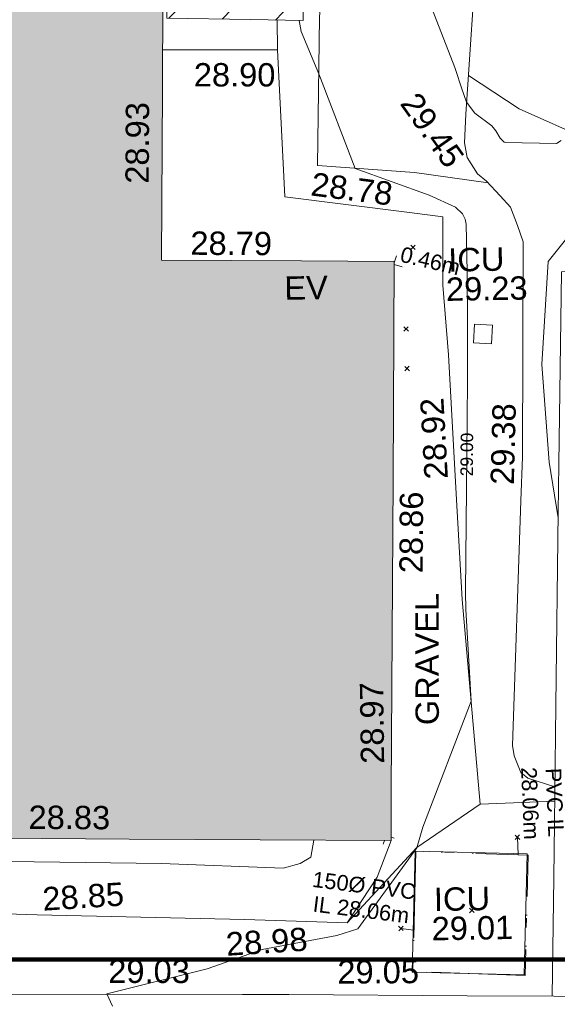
# Model space of a CAD drawing. Header units: millimetres. Extents: x -290717 to 520720, y -103372 to 287762.
# Tile 246 of 256: x 34313 to 42947, y 57264 to 73079. Entities that reach past the tile are written whole.
import ezdxf

# ---------------------------------------------------------------- set-up
doc = ezdxf.new("R2010")
doc.units = ezdxf.units.MM
for name, pattern in [('IMPORT-UG_DRAINAGE_UNIDENTIFIED_QLB2 _2_', [2700, 1500, -300.0000000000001, 0, -250, 150, -300.0000000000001, 0, -200]), ('IMPORT-UG_ELEC_LV_QLB2 _2_', [2700, 1500, -300.0000000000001, 0, -250, 150, -300.0000000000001, 0, -200]), ('IMPORT-UG_ELEC_STREET LIGHTING_QLB2 _2_', [2700, 1500, -300.0000000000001, 0, -250, 150, -300.0000000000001, 0, -200]), ('IMPORT-UG_UNIDENTIFIED_QLA _2_', [2350, 1500, -300.0000000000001, 0, -50, 150, -300.0000000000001, 0, -50])]:
    doc.linetypes.add(name, pattern=pattern)
for name, color, linetype, lineweight, true_color in [('00_TOPO_EAVE', 7, 'Continuous', 9, 0x666666), ('00_UAV_BUILDING_CANOPY', 7, 'Continuous', 9, 0xff7fff), ('00_UAV_BUILDING_HATCH', 7, 'Continuous', 9, 0x999999), ('00_UAV_BUILDING_OUTLINE', 5, 'Continuous', 9, 0x0000ff), ('00_UAV_CONCRETE', 9, 'Continuous', 9, 0x808080), ('00_UAV_EAVE', 7, 'Continuous', 9, 0x666666), ('00_UAV_FOOTPATH', 7, 'Continuous', 9, 0xa50000), ('00_UAV_FORM_LINES', 7, 'Continuous', 9, 0x666666), ('00_UAV_PARKING', 4, 'Continuous', 9, 0x00ffff), ('00_UAV_ROAD_MARKING_YELLOW_CONTINUOUS', 40, 'Continuous', 9, 0xffbf00), ('00_UAV_SERV_IC', 5, 'Continuous', 9, 0x0000ff), ('00_UAV_SLOPE_TOP', 40, 'Continuous', 9, 0xffbf00), ('01_DTM_CONTOUR_MNR', 7, 'Continuous', 9, 0xa5a552), ('01_DTM_CONTOUR_MNR_LABELS', 7, 'Continuous', 9, 0xa5a552), ('12333-PUM-2D-U-0001-C01 - Rev2_REVIT IMPORT_dwg', 7, 'Continuous', 9, 0x767676), ('A_RHA_Line', 7, 'Continuous', 9, 0x00a600), ('PUM-ELECTRIC-LV-QLB2', 1, 'IMPORT-UG_ELEC_LV_QLB2 _2_', 9, 0xff0000), ('PUM-UNIDENTIFIED UTILITIES-QLA', 7, 'IMPORT-UG_UNIDENTIFIED_QLA _2_', 9, 0x52a500), ('PUM-UNIDENTIFIED-QLB2', 150, 'IMPORT-UG_DRAINAGE_UNIDENTIFIED_QLB2 _2_', 9, 0x007fff)]:
    doc.layers.add(name, color=color, linetype=linetype, lineweight=lineweight, true_color=true_color)
for name, color, linetype, lineweight in [('00_UAV_ROAD_EDGE', 7, 'Continuous', 9), ('00_UAV_SURFACE', 7, 'Continuous', 9), ('00_UAV_SURVEY_TEXT', 7, 'Continuous', 9), ('A_RHA_Detail', 7, 'Continuous', 9), ('GEN-TEXT', 7, 'Continuous', 9)]:
    doc.layers.add(name, color=color, linetype=linetype, lineweight=lineweight)
doc.styles.add('Arial_1', font='arial.ttf', dxfattribs={"height": 250})
doc.styles.add('Swis721 Lt BT_1', font='swissl.ttf', dxfattribs={"height": 200})
doc.styles.add('Swis721 Lt BT_2', font='swissl.ttf', dxfattribs={"height": 375})

# ---------------------------------------------------------------- blocks, each defined once
blk = doc.blocks.new('12333-PUM-2D-U-0001-C01 - Rev2_REVIT IMPORT_dwg_MSL_Eaves_SYM_1-V87-Site Location Plan Existing')
at = {"layer": '00_TOPO_EAVE', "color": 254, "true_color": 0xcccccc}
for p, q in [((-116.0873754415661, -356.5791934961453), (-66.13511389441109, -203.1435846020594)), ((356.5791934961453, -116.0873754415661), (224.4098072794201, -73.05851273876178))]:
    blk.add_line(p, q, dxfattribs=at)
blk = doc.blocks.new('12333-PUM-2D-U-0001-C01 - Rev2_REVIT IMPORT_dwg_MSL_Eaves_SYM_1-V88-Site Location Plan Existing')
at = {"layer": '00_TOPO_EAVE', "color": 254, "true_color": 0xcccccc}
for p, q in [((20.06400304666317, 61.62949241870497), (116.0873754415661, 356.5791934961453)), ((356.5791934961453, -116.0873754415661), (18.50519126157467, -6.024521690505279))]:
    blk.add_line(p, q, dxfattribs=at)
blk = doc.blocks.new('12333-PUM-2D-U-0001-C01 - Rev2_REVIT IMPORT_dwg_MGS62954_T2_Galway_ITM_3d_Rev1-2077680-Site Location Plan Existing')
at = {"layer": '00_UAV_BUILDING_HATCH', "true_color": 0xcccccc}
h = blk.add_hatch(dxfattribs=at)
h.set_pattern_fill('FP_1', color=254, style=0, pattern_type=2)
h.set_pattern_definition([(45, (0, 0), (-441.9417382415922, 441.9417382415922), [])])
h.paths.add_polyline_path([(533942092.8651171, 725627798.7927388), (533942159.8385001, 725629724.2774999), (533939974.8385001, 725629800.2774999), (533939907.8651172, 725627874.7927388), (533941599.0500354, 725627815.9689155)])
at = {"layer": '00_UAV_BUILDING_CANOPY', "color": 254, "true_color": 0xcccccc, "flags": 128}
blk.add_lwpolyline([(533939974.8385001, 725629800.2774999), (533942159.8385, 725629724.2774999), (533942092.8651171, 725627798.7927388), (533941250.8274045, 725627828.0810071), (533939907.8651171, 725627874.7927387)], close=True, dxfattribs=at)
at = {"layer": '00_UAV_CONCRETE', "color": 254, "true_color": 0xcccccc}
blk.add_line((533941674.3925, 725627334.352), (533941675.7780778, 725627813.3001143), dxfattribs=at)
at = {"layer": '00_UAV_FOOTPATH', "color": 254, "true_color": 0xcccccc, "flags": 128}
blk.add_lwpolyline([(533955157.3925, 725626391.3519999), (533955145.3925002, 725624586.352), (533954027.3925, 725623627.352), (533952307.0318725, 725623616.769817), (533951751.3925, 725623613.3519999), (533949346.3925001, 725623664.352), (533947308.9592851, 725623679.75307), (533946171.3924999, 725623688.3520001), (533946075.3925001, 725620601.3520001), (533946052.0845869, 725619829.9995239), (533945958.3924999, 725616729.352), (533945903.8955619, 725614843.0767292), (533945878.3925, 725613960.352), (533945817.639144, 725612058.8128613)], dxfattribs=at)
at = {"layer": '00_UAV_FORM_LINES', "color": 254, "true_color": 0xcccccc, "flags": 128}
for points in [[(533942125.5754017, 725628739.21342), (533942178.8385001, 725628695.2775), (533942323.8385, 725628526.2775), (533942394.8385001, 725628271.2774999), (533942355.8385, 725627849.2774999), (533942284.8385, 725625466.2775)], [(533946655.8385001, 725625799.2774999), (533945538.7525001, 725626321.6295), (533944732.5111017, 725626871.0141087)], [(533931706.5820013, 725614530.1739681), (533935085.3865001, 725614437.342), (533939582.3865, 725614299.342), (533941536.3864999, 725614192.342), (533941808.3865001, 725614259.342), (533941981.3865, 725614361.342), (533942035.0552315, 725614634.4855682)], [(533943275.6545001, 725614605.9010001), (533943042.8385001, 725614021.2774999), (533942550.3925, 725613297.352)]]:
    blk.add_lwpolyline(points, dxfattribs=at)
at = {"layer": '00_UAV_PARKING', "color": 254, "true_color": 0xcccccc, "flags": 128}
blk.add_lwpolyline([(533935800.6545001, 725613602.9010001), (533937398.9769706, 725613521.6762558), (533937571.6545001, 725613512.901), (533940898.3925, 725613375.3519999), (533942391.9979334, 725613304.8306782), (533942550.3925, 725613297.352), (533943689.3925001, 725614483.352), (533944714.3925, 725615166.352), (533945913.9901164, 725615192.4744956)], dxfattribs=at)
at = {"layer": '00_UAV_ROAD_EDGE', "color": 254, "true_color": 0xcccccc, "flags": 128}
blk.add_lwpolyline([(533947553.3925, 725612017.3520001), (533945847.7161303, 725612058.094431), (533944455.3925001, 725612091.352), (533941592.3925, 725612161.352), (533940849.2220091, 725612175.3554028), (533936338.3925, 725612260.3519999)], dxfattribs=at)
at = {"layer": '00_UAV_SERV_IC', "color": 254, "true_color": 0xcccccc, "flags": 128}
for points in [[(533944737.8385001, 725622573.2775), (533944758.8385, 725622873.2774999), (533945051.082419, 725622852.8204256), (533945030.082419, 725622552.8204259)], [(533945373.3925, 725612410.3519999), (533943576.3925, 725612486.3519999), (533943658.560753, 725614429.1987202), (533945455.5607529, 725614353.1987202)]]:
    blk.add_lwpolyline(points, close=True, dxfattribs=at)
at = {"layer": '00_UAV_SLOPE_TOP', "color": 254, "true_color": 0xcccccc, "flags": 128}
for points in [[(533945920.6504477, 725615423.0052153), (533945488.8385, 725615567.2775), (533945375.8385001, 725615660.2775), (533945277.8385001, 725615928.2775), (533945252.8385, 725616096.2775), (533945456.1250462, 725620023.0959505), (533945492.8385001, 725620732.2775), (533945564.8385, 725624182.2775002), (533945478.8385001, 725624448.2775), (533945371.8385, 725624742.2775), (533945208.6474689, 725624925.8133018), (533944994.8385001, 725625166.2775), (533944849.8385001, 725625289.2775002), (533944687.8385, 725625554.2775), (533944647.8385001, 725625788.2774999), (533944679.8385001, 725626250.2774999), (533944916.8385001, 725629043.2775), (533944962.2280905, 725629508.9278606)], [(533942284.8385, 725625466.2775), (533943839.8385001, 725625327.2775), (533945018.1198502, 725625140.0937005)]]:
    blk.add_lwpolyline(points, dxfattribs=at)
at = {"layer": '00_UAV_SURFACE', "color": 254, "true_color": 0xcccccc}
blk.add_line((533939832.0128834, 725627367.6138071), (533939829.0898897, 725627370.7166321), dxfattribs=at)
at = {"layer": '00_UAV_SURFACE', "color": 254, "true_color": 0xcccccc, "flags": 128}
blk.add_lwpolyline([(533944714.3925, 725615166.352), (533944486.8385001, 725618456.2774999), (533944420.7013463, 725620155.9591241), (533944333.8385, 725622388.2775002), (533944264.8385001, 725623507.2775), (533944280.8385001, 725624608.2774999), (533943745.6697353, 725624685.5467242), (533941752.8384999, 725624973.2775002), (533941674.3925, 725627334.3520001), (533941057.8056196, 725627345.4836876), (533939829.0196429, 725627367.6678464)], dxfattribs=at)
at = {"layer": '01_DTM_CONTOUR_MNR', "color": 254, "true_color": 0xcccccc, "flags": 128}
for points in [[(533946050.0000001, 725619740.0000001), (533945919.7926531, 725620635.2999239), (533945829.8513319, 725622209.3528563), (533945958.8461538, 725623859.6153847), (533946418.3595331, 725624411.7948933)], [(533946204.1198502, 725625799.269663), (533946125.9895414, 725625754.9386567), (533945302.9037038, 725625781.9737893), (533945286.3569231, 725625789.6553848), (533945226.8055597, 725625852.4778644), (533945157.238031, 725625973.262687), (533945095.6430089, 725626055.3829155), (533944826.9068012, 725626261.9575304), (533944695.5003941, 725626442.2048858), (533944616.2326478, 725626673.1441324), (533944529.1232989, 725626953.0629398), (533944514.1410445, 725626999.1463839), (533943880.8110318, 725628723.7250967)], [(533938759.1751269, 725612025.1988157), (533938670.0000001, 725612220.0000001), (533940288.9336727, 725612596.9252592), (533941176.6338657, 725612890.8792522), (533942377.3761919, 725613095.009228), (533942715.5033972, 725613195.1522982), (533943690.0000002, 725614480), (533943789.9809045, 725614809.7128018), (533944600, 725616820.0000002), (533944543.1194986, 725618295.0499781), (533944542.9463961, 725618580.1883186), (533944599.1921288, 725620783.5380661), (533944629.2684417, 725621961.7365404), (533944646.4593559, 725622850.5384123), (533944659.4187194, 725623715.8542631), (533944655.2215177, 725624483.9490215), (533944642.3737375, 725624561.6835018), (533944599.5009503, 725624648.1056181), (533944486.8262082, 725624758.1322842), (533944066.0121458, 725624960.1619434), (533942890.0000001, 725625410.0000001), (533942330.0000001, 725626940.0000002), (533942060.2344443, 725627624.0897262), (533942027.5076287, 725627801.0660427)]]:
    blk.add_lwpolyline(points, dxfattribs=at)
at = {"xscale": 0.375, "yscale": 0.375, "zscale": 0.375}
for name, p in [('12333-PUM-2D-U-0001-C01 - Rev2_REVIT IMPORT_dwg_MSL_Eaves_SYM_1-V88-Site Location Plan Existing', (533943481.8459162, 725623858.2560213)), ('12333-PUM-2D-U-0001-C01 - Rev2_REVIT IMPORT_dwg_MSL_Eaves_SYM_1-V87-Site Location Plan Existing', (533943192.6820181, 725614684.5630387))]:
    blk.add_blockref(name, p, dxfattribs=at)
at = {"layer": '00_UAV_BUILDING_OUTLINE', "color": 251, "true_color": 0x666666, "char_height": 375, "width": 1495.902363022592, "attachment_point": 1, "line_spacing_factor": 1.005061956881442, "style": 'Swis721 Lt BT_2'}
for s, insert, rotation in [('28.93', (533939193.958142, 725625228.3315781), 88.68008517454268), ('28.79', (533940225.9215564, 725624442.8455969), 358.6800851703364), ('28.86', (533943483.9666116, 725618897.3622056), 88.68008516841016), ('28.97', (533942812.5491378, 725615842.1294559), 89.76793211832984), ('28.83', (533937466.2099872, 725615268.3680478), 358.68008516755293)]:
    blk.add_mtext(s, dxfattribs=dict(at, insert=insert, rotation=rotation))
at = {"layer": '00_UAV_EAVE', "insert": (533941716.9613275, 725623693.3853493), "char_height": 375, "width": 736.078940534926, "attachment_point": 1, "line_spacing_factor": 1.005061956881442, "style": 'Swis721 Lt BT_2'}
blk.add_mtext('EV', dxfattribs=at)
at = {"layer": '00_UAV_PARKING', "color": 251, "true_color": 0x666666, "char_height": 375, "width": 1495.902363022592, "attachment_point": 1, "line_spacing_factor": 1.005061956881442, "style": 'Swis721 Lt BT_2'}
for s, insert, rotation in [('28.85', (533937652.7005569, 725613949.6039114), 2.71222317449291), ('28.98', (533940586.3584414, 725613173.76912), 2.712223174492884)]:
    blk.add_mtext(s, dxfattribs=dict(at, insert=insert, rotation=rotation))
at = {"layer": '00_UAV_ROAD_EDGE', "color": 251, "true_color": 0x666666, "insert": (533938701.8124861, 725612772.2083585), "char_height": 375, "width": 1495.902363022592, "attachment_point": 1, "rotation": 358.92051560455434, "line_spacing_factor": 1.005061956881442, "style": 'Swis721 Lt BT_2'}
blk.add_mtext('29.03', dxfattribs=at)
at = {"layer": '00_UAV_ROAD_MARKING_YELLOW_CONTINUOUS', "color": 251, "true_color": 0x666666, "insert": (533942378.5553856, 725612696.1164725), "char_height": 375, "width": 1495.902363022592, "attachment_point": 1, "rotation": 359.3567156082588, "line_spacing_factor": 1.005061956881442, "style": 'Swis721 Lt BT_2'}
blk.add_mtext('29.05', dxfattribs=at)
at = {"layer": '00_UAV_SERV_IC', "color": 251, "true_color": 0x666666, "char_height": 375, "attachment_point": 1, "line_spacing_factor": 1.005061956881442, "style": 'Swis721 Lt BT_2'}
for s, insert, width in [('ICU', (533944356.3728741, 725624100.2886636), 1021.012723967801), ('29.23', (533944311.5447236, 725623629.9096627), 1495.902363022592), ('ICU', (533943946.9122171, 725613835.1717839), 1021.012723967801), ('29.01', (533943902.0840665, 725613364.7927831), 1495.902363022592)]:
    blk.add_mtext(s, dxfattribs=dict(at, insert=insert, width=width))
at = {"layer": '00_UAV_SLOPE_TOP', "color": 251, "true_color": 0x666666, "char_height": 375, "width": 1495.902363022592, "attachment_point": 1, "line_spacing_factor": 1.005061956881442, "style": 'Swis721 Lt BT_2'}
for s, insert, rotation in [('29.45', (533943923.795108, 725626649.2293309), 304.4415128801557), ('29.38', (533944972.0411119, 725620294.0481771), 87.54870940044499)]:
    blk.add_mtext(s, dxfattribs=dict(at, insert=insert, rotation=rotation))
at = {"layer": '00_UAV_SURFACE', "color": 251, "true_color": 0x666666, "char_height": 375, "width": 1495.902363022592, "attachment_point": 1, "line_spacing_factor": 1.005061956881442, "style": 'Swis721 Lt BT_2'}
for s, insert, rotation in [('28.90', (533940326.6602725, 725627145.2532127), 358.96571034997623), ('28.78', (533942208.172022, 725625359.7065881), 351.78424430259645), ('28.92', (533943916.1257101, 725620386.5145228), 92.22834026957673)]:
    blk.add_mtext(s, dxfattribs=dict(at, insert=insert, rotation=rotation))
at = {"layer": '00_UAV_SURVEY_TEXT', "color": 251, "true_color": 0x666666, "insert": (533943700.9199382, 725616450.4902244), "char_height": 375, "width": 2322.210334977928, "attachment_point": 1, "rotation": 89.05719099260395, "line_spacing_factor": 1.005061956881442, "style": 'Swis721 Lt BT_2'}
blk.add_mtext('GRAVEL', dxfattribs=at)
at = {"layer": '01_DTM_CONTOUR_MNR_LABELS', "color": 251, "true_color": 0x666666, "insert": (533944499.7307259, 725620786.0770546), "char_height": 200, "width": 797.8007824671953, "attachment_point": 2, "rotation": 88.53770679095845, "line_spacing_factor": 1.005061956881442, "style": 'Swis721 Lt BT_1'}
blk.add_mtext('29.00', dxfattribs=at)
blk = doc.blocks.new('12333-PUM-2D-U-0001-C01 - Rev2_REVIT IMPORT_dwg-1620468-Site Location Plan Existing')
at = {"layer": 'GEN-TEXT', "color": 253, "true_color": 0xaaaaaa}
for p, q in [((302677.9948137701, 8235.288482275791), (302748.7054918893, 8305.999160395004)), ((302748.7054918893, 8235.288482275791), (302677.9948137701, 8305.999160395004)), ((302545.9948137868, 6925.288482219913), (302616.705491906, 6995.999160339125)), ((302616.705491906, 6925.288482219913), (302545.9948137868, 6995.999160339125)), ((302550.9948137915, 6290.288482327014), (302621.7054919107, 6360.999160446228)), ((302621.7054919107, 6290.288482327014), (302550.9948137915, 6360.999160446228)), ((304190.9948138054, -1266.711517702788), (304261.7054919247, -1196.000839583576)), ((304261.7054919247, -1266.711517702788), (304190.9948138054, -1196.000839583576)), ((303436.9948138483, -2430.711517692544), (303507.7054919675, -2360.000839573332)), ((303507.7054919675, -2430.711517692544), (303436.9948138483, -2360.000839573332)), ((302293.9948138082, -2699.711517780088), (302364.7054919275, -2629.000839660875)), ((302364.7054919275, -2699.711517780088), (302293.9948138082, -2629.000839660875))]:
    blk.add_line(p, q, dxfattribs=at)
at = {"layer": 'PUM-UNIDENTIFIED UTILITIES-QLA', "color": 9, "true_color": 0xc5e1aa, "flags": 128}
blk.add_lwpolyline([(304310.3501528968, -3452.35617866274), (302509.3501529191, -3357.356178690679), (302590.3501529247, -1428.356178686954), (304391.3501529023, -1523.356178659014)], close=True, dxfattribs=at)
at = {"layer": 'PUM-UNIDENTIFIED-QLB2', "color": 141, "true_color": 0xaad4ff}
for p, q in [((304233.1239752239, -1515.009989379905), (304226.3501528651, -1231.356178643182)), ((302537.211221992, -2693.849978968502), (302329.3501528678, -2664.356178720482))]:
    blk.add_line(p, q, dxfattribs=at)
blk.add_blockref('12333-PUM-2D-U-0001-C01 - Rev2_REVIT IMPORT_dwg_MGS62954_T2_Galway_ITM_3d_Rev1-2077680-Site Location Plan Existing', (-533641079.6498471, -725615854.3561786))
at = {"layer": 'PUM-ELECTRIC-LV-QLB2', "insert": (303020.0677057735, 8170.322634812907), "char_height": 250, "width": 1160.025439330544, "attachment_point": 2, "rotation": 345.64086187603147, "line_spacing_factor": 0.9417779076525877, "style": 'Arial_1'}
blk.add_mtext('0.46m', dxfattribs=at)
at = {"layer": 'PUM-UNIDENTIFIED-QLB2', "char_height": 250, "attachment_point": 2, "line_spacing_factor": 0.9417779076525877, "style": 'Arial_1'}
for s, insert, width, rotation in [('150Ø\\PPVC IL\\P28.06m', (305352.709450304, -669.6809191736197), 1392.642677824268, 271.36799741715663), ('150Ø PVC\\PIL 28.06m', (301769.457742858, -1839.792668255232), 1995.611046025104, 351.9241036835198)]:
    blk.add_mtext(s, dxfattribs=dict(at, insert=insert, width=width, rotation=rotation))

msp = doc.modelspace()

# ---------------------------------------------------------------- hatches: boundary and pattern name
at = {"layer": 'A_RHA_Detail', "true_color": 0xc0c0c0}
h = msp.add_hatch(color=9, dxfattribs=at)
h.paths.add_polyline_path([(-80880.60083898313, -68502.79057078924), (-80400.86592458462, -68483.4150911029), (-80400.86592458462, -62984.64684182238), (-24474.85765180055, -63009.32043784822), (-24456.14471274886, -50840.30023854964), (-36622.55041054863, -50831.65104346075), (-36622.5504104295, -44228.57792609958), (-50959.05265825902, -44213.68205212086), (-50959.05265825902, -42573.78171509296), (-54563.93258049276, -42571.21897729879), (-54565.69773355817, -45054.17447471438), (-92408.82109324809, -45027.27149617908), (-92411.78875845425, -49201.74309219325), (-100061.9988811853, -49201.74309219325), (-100052.221444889, -64852.82557835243), (-86120.90825231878, -64852.82557835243), (-86092.16626519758, -62957.90041523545), (-84861.10047611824, -62957.90041520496), (-84854.79054275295, -68240.10973718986), (-80870.60226895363, -68240.10973718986)])
h.paths.add_polyline_path([(-137238.9269955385, -68461.93840922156), (-132719.7426408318, -68433.06336920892), (-132847.0731201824, -62850.0428228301), (-130454.6837966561, -62916.63108081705), (-130498.2830220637, -61355.8539363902), (-117581.136331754, -61423.42893434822), (-117492.3908565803, -49183.91309186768), (-125136.5200282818, -49178.47881939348), (-125133.5727033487, -45032.61887132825), (-163007.1824077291, -45005.69421944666), (-163007.1824077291, -44090.29634113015), (-163123.8521375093, -44090.21339942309), (-163122.6389897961, -42383.751842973), (-166563.8543420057, -42383.75184295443), (-166565.0349082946, -44044.3982420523), (-193158.4656786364, -44025.49275802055), (-193195.152889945, -62863.6565097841), (-137269.7106414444, -62916.63108078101), (-137254.3708868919, -65679.90523788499)])
h.paths.add_polyline_path([(120310.9497607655, -32334.2823016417), (120312.4652266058, -31610.73011961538), (133451.2244789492, -31638.24899384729), (133469.2230092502, -19717.98315777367), (121295.7536929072, -19692.48606427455), (121319.8434528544, -8190.941560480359), (112277.0825929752, -8172.001674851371), (112263.1769726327, -14811.12345451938), (78285.85310969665, -14739.95861435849), (78292.82277619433, -8167.077575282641), (76545.55099677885, -8163.40371230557), (69355.76844230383, -8152.931592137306), (69353.66597202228, -9156.746357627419), (68372.60878942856, -9154.691552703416), (68372.60878942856, -13705.52853212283), (69333.72334743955, -13707.54156767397), (69325.07112544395, -16249.53369225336), (66623.4489111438, -16249.53369225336), (66619.79243932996, -17995.29925522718), (65989.07757491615, -17995.29925522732), (65985.44262769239, -19730.78799479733), (57152.23993372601, -19712.28702423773), (57127.42535098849, -31559.89461998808), (70277.87165423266, -31587.43801817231), (70277.87165428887, -32271.74147154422), (78263.96947906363, -32285.12944888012), (78266.62669288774, -31019.79372153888), (112335.8856506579, -31091.15111856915), (112335.8856506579, -32317.57330550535), (119781.4233959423, -32333.17321910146)])
h.paths.add_polyline_path([(7503.71740934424, -1791.43926322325), (15482.43097389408, -674.0213230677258), (15484.0826184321, 148.1327206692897), (56188.28042539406, 205.5276654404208), (56155.8432600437, 14338.31663138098), (18016.62665932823, 14236.4814953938), (17967.9025208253, 34313.18372075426), (21727.10644861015, 34324.06926249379), (21708.9097307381, 40608.10218319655), (18009.66447156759, 40608.10218325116), (17995.54603703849, 45483.75063445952), (9770.084212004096, 45420.63294734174), (3966.216019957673, 45443.14492469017), (3984.771235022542, 14176.56786831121), (1023.062455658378, 14176.56786840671), (-276.5134647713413, 14190.52623465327), (-231.6790044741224, 5976.811441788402), (-226.4491536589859, 193.7444677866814), (1220.250839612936, 179.5999159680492), (7477.609307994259, 143.2867556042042), (7488.638446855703, -674.0213230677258)])
h.paths.add_polyline_path([(77755.59663317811, 53.47451145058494), (77729.51881611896, 1699.844979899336), (94464.47132486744, 1659.976083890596), (94606.37913471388, 17991.39023626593), (88810.41901146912, 18015.03260816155), (88799.89418497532, 14436.74271609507), (69413.88950349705, 14457.87738898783), (69377.35724448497, 99.62816357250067), (70760.85642036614, 92.0068082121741)])
h.paths.add_polyline_path([(61252.12079698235, 46453.95617369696), (105774.7348988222, 46472.68783510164), (105768.2642197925, 61852.61234310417), (92285.13876306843, 61852.61234310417), (92308.59670397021, 65784.30757142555), (96107.46680002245, 65767.6044524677), (96059.6808111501, 75209.20847378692), (101084.8427276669, 75071.88872768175), (104988.0046543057, 74765.36560410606), (108403.6894220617, 74363.84089439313), (112009.2703903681, 73787.25420864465), (115645.3524814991, 73049.69667210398), (116890.8108050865, 72761.69136255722), (120208.9929832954, 71893.18353872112), (120865.241739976, 71703.68487155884), (124135.6329505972, 70669.67317909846), (127435.6253142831, 69480.50055823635), (127820.4368655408, 69394.93141813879), (128274.3081769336, 69331.69585757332), (128731.879114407, 69306.66104520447), (129189.9401456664, 69320.00258265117), (129645.2782985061, 69371.62688830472), (130094.6997111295, 69461.17185607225), (130535.0520071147, 69588.00939078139), (130963.2464342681, 69751.2498188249), (131376.279516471, 69949.74812593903), (131771.254123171, 70182.11198906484), (132162.5575600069, 70460.54046602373), (132496.0921582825, 70741.69081117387), (132820.8713676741, 71064.98072578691), (133117.4593294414, 71414.31364276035), (133383.77568926, 71787.23923958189), (133616.5473239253, 72178.53728446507), (133817.1647262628, 72590.54524901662), (133982.6025969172, 73017.89547517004), (134111.7005086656, 73457.59040804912), (134203.5529320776, 73906.545904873), (134257.5155882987, 74361.61286220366), (134272.5462649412, 74819.59931534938), (134250.5259874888, 75277.29281749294), (134189.6227572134, 75731.48297750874), (134090.9274700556, 76178.98397761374), (133955.1324028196, 76616.65691996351), (133783.1900598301, 77041.4318434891), (133576.3064937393, 77450.3292564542), (133335.9328436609, 77840.48103831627), (133063.7551572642, 78209.15055536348), (132761.6825665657, 78553.75185442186), (132431.8338935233, 78871.86780505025), (132076.5227904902, 79161.26705200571), (131698.2415079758, 79419.91966864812), (131299.6434187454, 79646.01139199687), (131093.5942456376, 79746.34209763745), (132146.0467355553, 83110.22226149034), (122787.763295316, 86282.54285521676), (121604.3555410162, 82800.35918872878), (117095.9864226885, 83870.84033788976), (116841.9598400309, 83526.35449576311), (116120.5435466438, 91221.9361197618), (110237.7341284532, 91274.27491024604), (110194.3680786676, 90435.39030217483), (104988.0046543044, 90486.49901569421), (104973.2761846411, 94309.82427956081), (103746.1314668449, 94309.82427962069), (103839.9937121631, 122852.1474272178), (96365.09202303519, 122931.9599471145), (96350.3400238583, 123952.416858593), (104555.5505249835, 123902.1925258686), (104607.3234457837, 120248.5396157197), (125502.5015002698, 120134.193340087), (125662.0200253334, 137657.3796883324), (114479.5865733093, 137699.2256881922), (114382.3062641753, 129149.9458158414), (104644.1590035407, 129187.997507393), (104577.9931702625, 126217.3903165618), (101184.4926405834, 126159.1566967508), (101264.6166812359, 135959.2655565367), (89967.23177303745, 135988.8856164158), (89927.63362986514, 125823.6463181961), (93630.53562299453, 125840.7948842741), (93580.6568888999, 122931.9599471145), (88697.38835373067, 122904.7310127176), (88679.38989541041, 95739.0914377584), (86378.25848993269, 95739.0914377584), (86378.18187189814, 96178.10083375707), (83279.5074328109, 96200.92083330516), (83273.62493422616, 95735.74732136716), (70169.67509616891, 95733.22421950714), (70166.2684274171, 96272.07409350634), (66674.99731291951, 96257.14073659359), (66654.74538556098, 95755.71092140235), (65784.77231076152, 95755.71092140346), (65887.65094981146, 117470.6305650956), (53473.34271625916, 117487.9046429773), (53434.44066306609, 98570.4634906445), (40649.41626913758, 98570.46349066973), (40610.16711556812, 94406.01479082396), (38853.82372865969, 94410.36303444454), (38848.65589191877, 89463.65332732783), (40612.46601909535, 89518.45976927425), (40665.38257359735, 86257.73741131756), (38372.19584673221, 86305.7230928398), (38369.79373532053, 76901.0507917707), (50937.95125076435, 76944.40198877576), (50922.88567283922, 74598.78180893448), (56484.90611318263, 74588.85093774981), (56484.9061131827, 75194.85181998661), (92465.40372273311, 75233.02581663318), (92645.92783659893, 71766.64845097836), (89810.5550181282, 69362.83965827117), (85313.16173971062, 69360.94750424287), (85313.16173971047, 66907.40508090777), (75210.14498260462, 66903.15451592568), (75210.14498260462, 63815.70944554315), (70819.40014306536, 63815.70999204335), (70819.21601502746, 64253.35708063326), (69456.8341568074, 64253.35708063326), (69455.71957374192, 66901.99623168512), (61303.3285675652, 66898.56680686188), (61304.56054652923, 63970.32021231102), (70500.41048205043, 63970.32021223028), (70500.40885431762, 61852.59006210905), (61245.64388480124, 61848.69637492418), (61252.12079698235, 46455.07044720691)])
h.paths.add_polyline_path([(-17153.16561239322, 48569.32684293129), (-17153.16561227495, 60770.38083690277), (-29362.88357762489, 60774.7042869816), (-29362.88357762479, 67399.20394583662), (-43507.25361058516, 67405.01911302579), (-43488.53133082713, 69093.07334179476), (-45766.41866234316, 69109.32868391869), (-45794.34620035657, 67405.01911302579), (-47272.11273197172, 67404.21245453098), (-47272.44887636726, 66454.91798912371), (-86004.56386335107, 66468.6329952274), (-86006.66970790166, 60521.58362724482), (-92662.8772251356, 60521.58362724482), (-92666.53762789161, 50184.35611936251), (-79752.016597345, 50179.78302554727), (-79752.016597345, 48591.49323813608), (-17157.71631240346, 48569.32845421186)])
h.paths.add_polyline_path([(-201056.4185879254, 48628.75479108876), (-138377.9751621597, 48634.64535782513), (-138377.9751621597, 50133.28202330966), (-125467.710581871, 50134.49533928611), (-125468.6909603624, 60566.19036866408), (-132186.8595615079, 60565.86652591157), (-132187.4203588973, 66533.01978768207), (-170643.3098734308, 66805.61809689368), (-170643.3098732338, 67738.78475851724), (-200340.0100486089, 67488.93693767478), (-200348.7175167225, 60827.7802510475), (-201057.5650552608, 60827.71357562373), (-201056.6510294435, 51102.0431337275)])
h.paths.add_polyline_path([(-240051.5126725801, 54769.1949116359), (-239444.4902595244, 54811.10754483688), (-239186.5396225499, 54841.92927608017), (-238764.8191578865, 54940.98166103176), (-238382.4735933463, 55122.46891391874), (-237990.3402229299, 55354.87497237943), (-237269.2031026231, 55936.21514997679), (-237030.2712443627, 56228.66101920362), (-236793.0039600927, 56569.31473977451), (-236554.5880579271, 57004.26389721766), (-236432.7219585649, 57267.46508911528), (-236300.0815274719, 57753.26239002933), (-236250.7285154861, 58017.17885687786), (-236235.6490610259, 58516.21786795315), (-236233.2538430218, 58987.85640057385), (-236213.702979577, 59823.48083772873), (-236363.8287856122, 59820.8603820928), (-236634.0279869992, 60698.06075831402), (-236391.9547756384, 61432.1972634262), (-236225.4740089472, 61435.10319604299), (-236201.6036570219, 62637.68779599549), (-232563.5271750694, 62639.28734435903), (-232563.5271750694, 63049.03842407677), (-232732.1945866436, 63049.15302221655), (-232860.1521278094, 63457.9589027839), (-232731.6068089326, 63914.24862701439), (-232560.8209657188, 63914.24862701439), (-232521.9864006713, 70597.99604498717), (-240628.6947850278, 70598.85496274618), (-240629.7923196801, 72350.98321581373), (-246412.6011213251, 72347.36085937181), (-246412.6011213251, 70616.45923939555), (-254449.5805725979, 70618.60952619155), (-254454.637144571, 70754.06491724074), (-254469.7140363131, 73191.6627625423), (-263883.2532625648, 73267.83063692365), (-263902.4181505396, 68260.74348557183), (-263714.8217520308, 68259.82096576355), (-263552.9672900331, 67819.6543439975), (-263719.0883117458, 67392.20684197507), (-263913.629869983, 67392.20684288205), (-263956.7001914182, 58633.76423459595), (-260181.1963171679, 58611.22607638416), (-260192.3146984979, 56354.25111578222), (-257184.684388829, 56339.46086010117), (-257213.4419958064, 57092.93866025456), (-257338.5163846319, 57093.27331227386), (-257471.0109295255, 57531.7457231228), (-257338.5163845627, 58062.22513700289), (-257203.4956297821, 58064.06881293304), (-257173.5751889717, 58598.54056827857), (-256478.2273617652, 58575.27357918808), (-256478.2273617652, 58788.51859477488), (-256013.0091299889, 58911.92701537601), (-255397.0786589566, 58780.99767608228), (-255397.0786664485, 58595.98242230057), (-243809.8853614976, 58585.92793205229), (-243805.3570672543, 58352.04527760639), (-243740.9394682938, 57884.52572396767), (-243619.083060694, 57421.84877501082), (-243424.3877541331, 56943.65915328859), (-243247.1437899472, 56608.24157716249), (-243003.0710577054, 56249.99021479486), (-242732.2093200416, 55932.75703086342), (-242371.7230179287, 55603.12658814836), (-242141.2551255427, 55424.88676771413), (-241804.9643038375, 55216.88439829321), (-241529.464082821, 55077.02869058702), (-241100.6275144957, 54917.18295005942), (-240836.2134980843, 54840.82833179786), (-240453.4486196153, 54788.6078413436), (-240203.3756532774, 54776.52967577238)])
h.paths.add_polyline_path([(40276.69022620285, 59895.3641775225), (40328.62676026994, 69196.9439153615), (36588.99968782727, 69217.82459101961), (36619.46637569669, 74674.25962431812), (32264.36460075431, 74687.02318924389), (32233.48293864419, 69156.26826309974), (11916.69390488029, 69269.70959690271), (11966.66200108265, 78218.75165977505), (29087.50901742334, 78123.15526811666), (29143.44567202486, 88141.13700481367), (15719.34879623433, 88216.09212957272), (15732.60379610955, 90589.99788900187), (4594.294101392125, 90652.19003492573), (4525.129359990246, 78265.12250452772), (10096.76365550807, 78234.01258734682), (10077.43887221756, 74773.03821913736), (4547.641142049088, 74803.91453678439), (4465.579974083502, 60107.16002351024), (19125.89094757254, 60025.30234268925), (19139.86249371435, 62527.53804648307), (31738.59196305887, 62457.19146407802), (31724.55430855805, 59943.11609818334), (38369.79364222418, 59906.01157297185)])
h.paths.add_polyline_path([(-246083.0241259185, 72334.29150213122), (-246083.0594797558, 72334.30275087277), (-246208.2905500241, 72334.29150213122)])
h.paths.add_polyline_path([(-114575.3004830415, 112178.0758696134), (-114575.3246436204, 112178.0758696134), (-114707.2752166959, 115801.5811617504)])
h.paths.add_polyline_path([(-154699.9178766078, 101760.4080976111), (-114382.0503338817, 101776.0542915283), (-114382.0503338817, 106926.936016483), (-113755.641395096, 106927.1791078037), (-113757.5507412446, 111847.2721532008), (-114431.6837526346, 111847.2721532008), (-114431.8098651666, 112178.075869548), (-114575.3004830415, 112178.0758696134), (-114578.9984943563, 121707.2390834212), (-123056.9849702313, 121707.2390834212), (-123068.8201032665, 156452.7036899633), (-119381.2340625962, 156454.1347343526), (-119381.2340625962, 160165.8603541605), (-115501.031452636, 160167.3661472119), (-115503.3750945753, 166206.5793118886), (-132411.7987151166, 166599.6604729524), (-132411.8243306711, 166665.6603411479), (-135275.0124468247, 166664.5489553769), (-135275.0124468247, 166628.1883102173), (-135911.3205077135, 166628.1944503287), (-135911.3479256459, 166352.1604668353), (-152521.1633846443, 166345.7145607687), (-152518.3680955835, 159142.6836790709), (-150699.3133726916, 159117.9265656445), (-150755.6690356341, 122560.6912032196), (-151059.2005266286, 122560.6912032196), (-151061.0981347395, 121302.4374931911), (-154138.3148337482, 121372.6012653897), (-154138.3148337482, 121865.183451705), (-154704.3888425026, 121867.2611370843), (-154688.5451973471, 119352.3937021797), (-154745.5933227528, 119352.3715636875), (-154745.5763474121, 118722.1532660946), (-160794.1544526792, 118748.744283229), (-160794.1544527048, 119410.5425977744), (-163852.1622693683, 119422.408321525), (-163855.0715294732, 118762.2003111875), (-167568.6765459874, 118778.5256058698), (-166634.6619849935, 124395.1277019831), (-166843.6206842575, 124471.2090400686), (-167568.6765459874, 124707.6250904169), (-168028.2173235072, 124841.3808643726), (-168630.5006276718, 124991.3056740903), (-169238.2056070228, 125117.4693074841), (-169850.3952285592, 125219.6772877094), (-170466.1255403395, 125297.7720169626), (-171089.1102599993, 125351.8553033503), (-171704.4065937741, 125381.1774254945), (-172325.0479971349, 125386.3595015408), (-172782.2248668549, 125374.5832363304), (-173401.7764236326, 125337.4554476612), (-174019.3926983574, 125276.0328036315), (-174634.1213722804, 125190.4100127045), (-175245.0145766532, 125080.7190996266), (-176047.1958093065, 124895.7675261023), (-176665.4852587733, 124724.7228134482), (-177045.3001228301, 124609.1129151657), (-177631.5127793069, 124405.2077276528), (-176665.4852586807, 118818.5158793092), (-177558.9402083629, 118822.4435769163), (-177662.2853368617, 125263.4341236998), (-176365.3912352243, 126542.9270807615), (-159462.2970490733, 126319.9103917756), (-157057.7396790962, 128609.0850976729), (-157060.6673204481, 136153.1661957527), (-158638.8016610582, 137740.2441626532), (-159352.3735831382, 137740.2441626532), (-161634.4140635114, 140201.1078539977), (-168727.9404946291, 140256.8191147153), (-171035.0401162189, 137942.884730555), (-174184.1459014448, 137942.884730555), (-176460.1168228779, 140292.2858551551), (-177341.68569345, 140292.285855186), (-177341.7114445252, 140358.4281613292), (-183428.5803825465, 140356.0660244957), (-185921.6385984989, 137917.4639097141), (-185921.6385985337, 131757.309115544), (-186906.8767412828, 131756.9267734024), (-187725.3914540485, 130809.9989183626), (-187724.0588902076, 127376.1828149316), (-186481.0281350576, 126304.557648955), (-186479.4846755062, 122327.2959175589), (-185176.2828158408, 121059.4673825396), (-180304.1129154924, 121059.4673825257), (-180304.1136492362, 118802.0484409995), (-193555.3706955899, 118802.0484409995), (-193555.3686998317, 133117.8341649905), (-192593.6442938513, 133118.2073819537), (-192593.6442938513, 134200.8158367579), (-192224.6284783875, 134200.9592041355), (-192225.5653014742, 136615.0101267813), (-192595.0012461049, 136615.0101267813), (-192595.4357332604, 137734.4745166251), (-193589.2709668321, 137734.4746851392), (-193589.2685988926, 147474.5705834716), (-193163.2062206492, 147492.8644728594), (-192606.8095195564, 147551.4951472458), (-192359.9383250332, 147589.5931622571), (-192199.8207947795, 147616.5827293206), (-191882.7548926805, 147682.9245600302), (-191568.5380071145, 147761.6632019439), (-191020.2573150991, 147932.4221712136), (-190950.5841382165, 147955.8263236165), (-190647.7999969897, 148070.951423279), (-190349.769078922, 148197.8750093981), (-190056.9509284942, 148336.4013817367), (-189769.7970512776, 148486.316942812), (-189375.4954991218, 148717.2624196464), (-189132.9060261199, 148873.2749095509), (-188867.5421091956, 149059.0543930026), (-188609.6764469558, 149255.1087866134), (-188354.9814056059, 149465.3525772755), (-188079.6339208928, 149713.8792482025), (-187884.9836199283, 149901.8220103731), (-187538.2510284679, 150274.4802367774), (-187446.2998447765, 150378.396083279), (-187241.3270201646, 150629.2310214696), (-187046.3599558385, 150887.9197697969), (-186861.699277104, 151154.0634500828), (-186546.1373636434, 151669.8298752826), (-186524.4196769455, 151707.063245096), (-163675.289831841, 151669.8298752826), (-163687.5843044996, 148134.0767945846), (-157303.6541541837, 148136.4921063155), (-157303.6541541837, 155759.9150161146), (-157557.4317586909, 155765.0384228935), (-157555.9168973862, 166678.0466575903), (-187009.2021991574, 166699.7464767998), (-187013.0952111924, 162054.4009359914), (-188707.1775469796, 162044.5925187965), (-188705.9961893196, 155021.5333641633), (-188737.9999316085, 154650.5326603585), (-188799.0133970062, 154283.1866125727), (-188857.2045401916, 154035.4341107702), (-188966.1106131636, 153679.3368924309), (-189102.6200311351, 153332.8820747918), (-189265.8911677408, 152998.2056672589), (-189454.9174010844, 152677.3710606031), (-189645.2484685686, 152421.322012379), (-189916.9563410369, 152104.2450531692), (-190212.7041973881, 151809.4634871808), (-190530.6686598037, 151538.7947475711), (-190868.889367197, 151293.9075915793), (-191225.2810786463, 151076.3118324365), (-191597.6465194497, 150887.3490190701), (-192092.8415776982, 150682.5621956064), (-192485.2937347, 150569.6612301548), (-192903.8930807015, 150482.2408890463), (-193187.215491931, 150440.8868273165), (-193594.1866364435, 150407.1257787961), (-193594.5953882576, 151459.989522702), (-205369.2399268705, 151455.4201248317), (-205354.452352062, 113350.0822379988), (-207187.1580384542, 113349.3709450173), (-207184.3024929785, 105991.0636522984), (-205312.8709512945, 105991.0636522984), (-205311.2365670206, 101769.6553082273), (-175488.645120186, 101781.2285901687), (-175488.645120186, 110889.6985621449), (-154703.462766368, 110897.5679794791), (-154700.5193329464, 103310.2697088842)])
h.paths.add_polyline_path([(193735.9435692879, 113047.8274775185), (208865.0938716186, 114991.026643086), (208976.1154122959, 114126.6471161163), (216447.8967330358, 115086.3281915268), (216038.7305308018, 118271.970241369), (232648.5073383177, 120405.3421627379), (233425.9936153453, 114352.0734369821), (240632.2017567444, 115277.6440986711), (239854.8412683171, 121329.9334728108), (256406.8682407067, 123455.8879629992), (257091.7572256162, 118089.1198988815), (264572.287122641, 119040.8180953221), (261877.8350554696, 138524.7609215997), (259178.7147038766, 138221.6086023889), (259197.3483654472, 137439.0084132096), (254686.1480587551, 136897.0007613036), (255412.6810205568, 131314.8303174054), (240852.7447965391, 129522.4514055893), (239771.0426540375, 137918.8519126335), (240649.582243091, 138010.1984551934), (240062.3063116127, 142776.6750342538), (239165.7694641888, 142685.0143484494), (237630.9646614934, 151018.3171733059), (266172.8791088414, 154560.7889781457), (271297.187694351, 142612.4006970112), (276531.7397502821, 144861.0987145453), (274941.5029779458, 148527.903728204), (302074.530765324, 160134.9084326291), (300215.9323773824, 164320.1841173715), (301528.161327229, 164907.0997990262), (300405.1237791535, 167477.8916353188), (299016.6944531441, 166945.7181825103), (295626.7488506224, 174518.7544287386), (294333.0289184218, 177537.1551681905), (287288.847594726, 174518.7544287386), (289427.6893504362, 169661.0163464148), (272956.7816584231, 162557.1203578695), (271943.2187786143, 164897.4305293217), (267016.3118217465, 162764.0369715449), (268502.3094164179, 159357.043014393), (265200.4029571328, 157946.4096681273), (226856.4166955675, 153146.7821791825), (227510.3041274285, 148852.0205335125), (228280.9873164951, 141179.0007484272), (227302.3544112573, 141050.2812999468), (227895.3788231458, 136433.1758633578), (228748.5501749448, 136523.8855003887), (229602.307730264, 128023.7667641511), (217691.2359889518, 126493.8999679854), (217642.3600127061, 126874.4332670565), (215138.5007311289, 126552.8357430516), (215194.9980427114, 126112.9650749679), (215015.6132225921, 126089.9247571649), (214840.967257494, 127449.6644606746), (192258.7012018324, 124549.1816390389), (193486.3576426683, 114991.026643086)])
h.paths.add_polyline_path([(-78076.24179098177, 117605.518872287), (-78076.23951907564, 117610.0871212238), (-78070.31812256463, 129485.733079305), (-74723.15926546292, 129478.3852560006), (-74723.15926546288, 125435.7860625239), (-48015.64546089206, 125380.0246061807), (-47996.55031653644, 135872.5822179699), (-61198.159180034, 135901.5630078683), (-74714.72264147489, 135923.5088764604), (-74723.62876031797, 131865.2975510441), (-78070.31812256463, 131872.6421692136), (-78062.97909490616, 149549.768943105), (-58292.26570494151, 149541.5607197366), (-58292.26570494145, 148946.2407608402), (-37707.70924049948, 148937.6946534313), (-37707.70924049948, 159740.0690313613), (-44148.26955758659, 159742.7429641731), (-44148.26955758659, 162961.3319175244), (-49829.95437586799, 162961.3319175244), (-49830.92144141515, 160632.0129326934), (-78494.0902662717, 160643.9130440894), (-78494.0902662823, 161615.1537737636), (-78739.22585210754, 161615.2555472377), (-78691.79195364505, 168187.9195488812), (-90844.5764503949, 168126.8149080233), (-90962.52567696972, 152686.7636278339), (-89064.97866810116, 152685.97582136), (-89079.54115383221, 117610.0871212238), (-78374.80210165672, 117605.6428258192)])
h.paths.add_polyline_path([(69254.82576126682, 129235.9722870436), (69259.97086178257, 136167.7892474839), (86068.0992678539, 136131.0235193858), (86008.66431381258, 164703.3084147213), (58789.63167882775, 164723.5115811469), (58789.63167882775, 170119.2062865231), (54460.16324890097, 170122.4198087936), (54457.21717773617, 166153.2792453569), (47042.21516498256, 166158.7829869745), (47041.10931533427, 164668.9097040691), (39173.27935198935, 164674.7495545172), (39172.83712618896, 164078.9539098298), (17014.87910992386, 164095.400525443), (17002.38841206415, 147267.1142245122), (12659.63471563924, 147267.1142245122), (12653.6008753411, 139137.9291796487), (17031.41608901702, 139134.6797717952), (17024.58791744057, 129935.3194463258), (39191.34773726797, 129918.8662983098), (39191.34773726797, 129258.2867272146), (69014.0340609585, 129236.1510132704)])
h.paths.add_polyline_path([(39265.62356917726, 139467.8223435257), (33050.91021530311, 139484.1586867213), (33087.56357182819, 153427.9220784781), (39277.60130890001, 153411.6505991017), (39277.60130890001, 152830.3127277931), (43058.29603858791, 152820.3745823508), (43024.83899408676, 140092.5601633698), (39267.2657899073, 140092.5601633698)])
h.paths.add_polyline_path([(1979.548949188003, 189123.2414339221), (18699.10403225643, 189180.0465563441), (18678.46874727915, 195253.6675675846), (24349.02704558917, 195272.9334349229), (24334.96888369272, 199550.7690689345), (28829.78348971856, 199566.0403168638), (28798.35772162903, 208815.6446465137), (24334.94961552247, 208806.1514042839), (24333.90624838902, 209113.2475694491), (16811.59093053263, 209087.6902915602), (16806.58456496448, 208843.590909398), (6772.293057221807, 208809.4991440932), (6797.166076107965, 201488.5780549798), (-8471.058649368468, 201436.7038403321), (-8471.058649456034, 200429.0172029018), (-11856.09020773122, 200417.5164702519), (-11823.72827012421, 190892.3684139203), (-7614.729360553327, 190904.9356358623), (-7614.729360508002, 190170.8290169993), (-4608.619189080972, 190169.2993656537), (-4608.238782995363, 190916.8832264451), (1973.379031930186, 190939.2444093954), (1977.122761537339, 189837.3456606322)])
h.paths.add_polyline_path([(-20506.2213294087, 190640.028646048), (-20122.28942212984, 206347.1214480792), (-41550.34215554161, 207015.255795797), (-41462.26177905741, 210449.6195896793), (-31391.41053375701, 210152.0276719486), (-31078.64493158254, 223862.574366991), (-44305.08575746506, 224230.797228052), (-44490.79956595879, 211865.5542346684), (-47510.12209651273, 211942.9901386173), (-47722.57925074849, 203659.0205615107), (-47076.06680551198, 203635.3001466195), (-47175.4684425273, 199531.9403872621), (-46801.21126120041, 199520.4703265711), (-46873.68175963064, 195478.589946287), (-44600.40472249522, 195425.25597799), (-44685.88459510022, 192243.2795180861), (-38073.99929110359, 192135.6564361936), (-38104.39995468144, 191126.9722513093), (-21537.79264469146, 190668.5723413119)])
h.paths.add_polyline_path([(16801.02360974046, 195961.5001375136), (9656.615133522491, 196015.1086064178), (9643.83815057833, 199513.9922857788), (11631.77992465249, 199485.8321209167), (11631.79209405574, 203322.2460457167), (16806.58456511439, 203391.4855727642), (16801.04077099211, 195984.4293109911)])
h.paths.add_polyline_path([(122084.9263243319, 200536.2570557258), (122088.180516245, 206386.1947929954), (125211.1061637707, 206386.1947929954), (125211.1162733, 206645.8932838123), (126202.709897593, 206645.8932838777), (126203.0204768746, 207041.0477229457), (130401.4034740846, 206979.0758390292), (130444.269112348, 209883.2802976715), (126202.8383602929, 209945.883203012), (126203.0204768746, 214624.1281189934), (127364.7919503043, 214624.1281189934), (127365.2106673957, 225380.2058570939), (126159.8599207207, 225380.2527798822), (126207.4133336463, 241475.3410923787), (119482.541129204, 241495.8747302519), (119479.204156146, 246182.0096278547), (109943.9121324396, 246175.219673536), (109953.2702600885, 233033.3814297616), (115000.5285021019, 233033.3814296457), (114999.5792924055, 208653.4991933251), (112026.3032629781, 208653.4991933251), (112024.3519988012, 200538.6764491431), (122024.6079402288, 200536.271559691)])
h.paths.add_polyline_path([(30087.05071628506, 200986.75440713), (38030.67179073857, 201028.6865661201), (38030.67179073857, 202922.9731661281), (38109.89531489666, 202923.3913649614), (38067.25569093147, 208827.6066631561), (38013.35839375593, 208827.667223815), (38012.38630312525, 209012.5383931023), (30044.90685988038, 208970.4802974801), (30060.65944993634, 205986.3119354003)])
h.paths.add_polyline_path([(195986.2599411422, 205661.5722736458), (202896.8751332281, 206052.0074670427), (202676.886254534, 209945.7611691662), (195766.2710618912, 209555.325975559)])
h.paths.add_polyline_path([(-91652.40581580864, 206392.6172135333), (-79454.24421187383, 206432.5105635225), (-79629.29258199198, 238245.6998510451), (-68904.21147484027, 238215.095164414), (-68918.56040493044, 246314.0782553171), (-68756.515268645, 246312.9061543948), (-68755.20581930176, 246638.9786699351), (-79620.07671794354, 246651.3624133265), (-79606.5628449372, 247343.5411849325), (-82154.50636787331, 247318.0695596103), (-82154.50636787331, 247488.1275895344), (-91640.64698348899, 247472.5371040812), (-91638.72040628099, 246846.4753752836), (-131470.3702759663, 246641.42150215), (-131470.3702759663, 250159.5419305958), (-142857.1087886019, 250176.7939677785), (-142864.0554935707, 246220.0701029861), (-165118.8027587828, 246272.3986783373), (-165040.0492656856, 253907.936045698), (-178677.4727934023, 253929.5079730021), (-178699.5521575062, 238176.7234097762), (-138599.3373496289, 238209.4781454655), (-138548.4479938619, 206627.5237025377), (-126646.6702863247, 206572.2299428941), (-126666.6805510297, 234825.8818836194), (-124962.7180531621, 234825.9534805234), (-124969.0241559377, 234688.4891474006), (-91595.61129713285, 234664.3133306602), (-91650.87307429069, 207155.5994723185)])
h.paths.add_polyline_path([(142123.7078306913, 209113.5383730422), (152768.4446292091, 209127.3137315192), (152745.2992288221, 227012.6338093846), (142100.5623961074, 226998.8584508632), (142121.8067345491, 210582.5602414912)])
h.paths.add_polyline_path([(168998.8561285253, 209274.9592350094), (169026.8416078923, 226860.3446541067), (161686.6780313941, 226876.6646907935), (161647.6783165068, 209291.3037608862), (168846.6177107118, 209275.2977201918)])
h.paths.add_polyline_path([(49761.46820716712, 218476.567809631), (49794.00484362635, 223316.1680811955), (41274.07755979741, 223363.4010619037), (41273.58999769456, 223290.879563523), (32187.30576793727, 223351.9666549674), (32202.10532416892, 225553.2987455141), (20081.8372469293, 225634.7833114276), (20035.26675877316, 218707.7438838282), (31566.33951793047, 218630.2204926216), (31566.12891728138, 218598.8950898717), (49547.01686615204, 218478.0095661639)])
h.paths.add_polyline_path([(162361.9830851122, 234154.0520866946), (162366.6425722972, 241589.9129272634), (135261.1026964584, 241630.986197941), (135249.0888707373, 234197.8735112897), (160249.0277027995, 234157.467167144)])
h.paths.add_polyline_path([(176458.8604388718, 246709.572470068), (176516.248447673, 252173.1529805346), (168884.2833866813, 252253.3171281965), (168934.8652923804, 257068.9279575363), (164355.0504715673, 257117.0331241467), (164296.1746742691, 251511.8088120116), (164416.8965511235, 251510.5407811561), (164367.8024342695, 246836.5737543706), (172300.1975056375, 246753.2539686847)])

# ---------------------------------------------------------------- linework, layer by layer
at = {"layer": 'A_RHA_Line', "color": 7}
for p, q in [((36604.33356485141, 71964.04706984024), (36619.4663756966, 74674.2596242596)), ((36588.99968791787, 69217.82459101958), (36604.33356485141, 71964.04706984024)), ((38838.83118918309, 69205.26237546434), (36588.99968791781, 69217.82459101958)), ((40328.62676048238, 69196.94391530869), (38838.83118916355, 69205.26237548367)), ((40309.03186867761, 65687.59443438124), (40328.62676048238, 69196.94391530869)), ((40281.12035817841, 60688.77916554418), (40309.03186867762, 65687.59443438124)), ((40276.69022628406, 59895.36417752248), (40281.12035817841, 60688.77916554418)), ((31724.55430856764, 59943.11609829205), (36073.0495199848, 59918.83573125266)), ((36073.04951998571, 59918.83573122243), (40276.69022628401, 59895.36417752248))]:
    msp.add_line(p, q, dxfattribs=at)
at = {"layer": 'A_RHA_Line', "color": 1, "lineweight": 140, "true_color": 0xff0000}
msp.add_line((-15424.57894491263, 57984.08758351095), (58270.55521156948, 57984.08758351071), dxfattribs=at)

# ---------------------------------------------------------------- block references
at = {"layer": '12333-PUM-2D-U-0001-C01 - Rev2_REVIT IMPORT_dwg', "color": 254, "linetype": 'IMPORT-UG_ELEC_STREET LIGHTING_QLB2 _2_', "true_color": 0xffd4d4, "rotation": 0.9999999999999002}
msp.add_blockref('12333-PUM-2D-U-0001-C01 - Rev2_REVIT IMPORT_dwg-1620468-Site Location Plan Existing', (-261895.0770586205, 55869.5817132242), dxfattribs=at)

doc.saveas('drawing.dxf')
